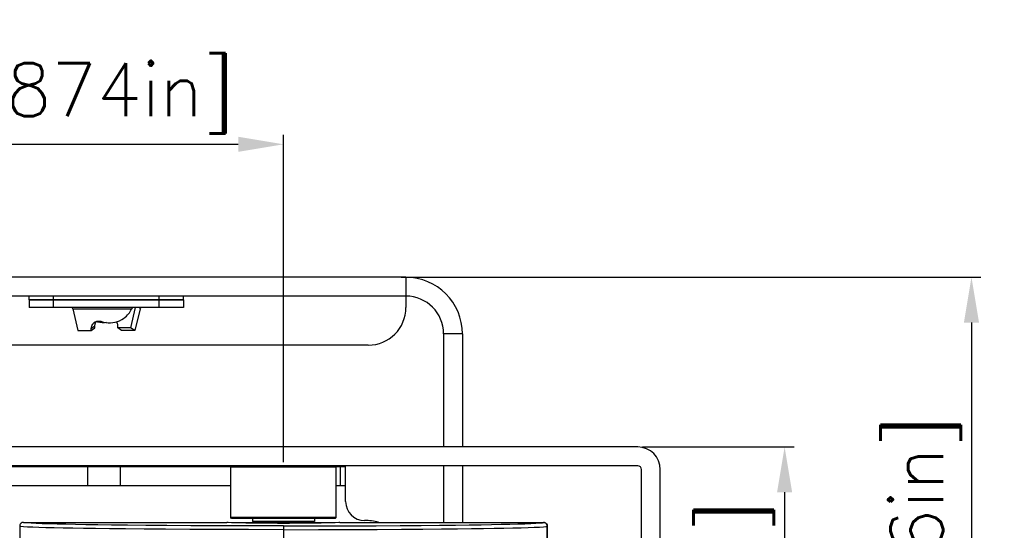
# Model space of a CAD drawing. Header units: millimetres. Extents: x 26456 to 27930, y -18123 to -17119.
# Tile 96 of 96: x 27669 to 27930, y -17272 to -17137. Entities that reach past the tile are written whole.
import ezdxf

# ---------------------------------------------------------------- set-up
doc = ezdxf.new("R2010")
doc.units = ezdxf.units.MM
doc.linetypes.add('ACAD_ISO02W100', pattern=[15, 12, -3])
for name, color, linetype in [('KSSS-02SOLIDLINE', 7, 'Continuous'), ('LA7105-A01-24-1MMSOLIDLINE', 7, 'Continuous'), ('LJ-Y31201-03SOLIDLINE', 7, 'Continuous'), ('LJ-Y31201-04SOLIDLINE', 7, 'Continuous'), ('LJ-Y31201-10SOLIDLINE', 7, 'Continuous'), ('LJ-Y31201-27SOLIDLINE', 7, 'Continuous'), ('LJ-Y31202-13SOLIDLINE', 7, 'Continuous'), ('Y31201-Y31202-PP-06_2SOLIDLINE', 7, 'Continuous'), ('Y31201-Y31202-PP-08_2SOLIDLINE', 7, 'Continuous'), ('Y31201-Y31202-PP-29_2SOLIDLINE', 7, 'Continuous'), ('Y31201-Y31202-PP-77_2SOLIDLINE', 7, 'Continuous'), ('图层2', 7, 'ACAD_ISO02W100')]:
    doc.layers.add(name, color=color, linetype=linetype)
doc.styles.add('STYLE1', font='txt.shx')
doc.dimstyles.new('11', dxfattribs={"dimtxt": 7, "dimasz": 6, "dimexe": 1.25, "dimexo": 0.625, "dimgap": 2, "dimtad": 1, "dimtxsty": 'STYLE1', "dimcen": 2.5, "dimclrd": 3, "dimclre": 3, "dimclrt": 3, "dimadec": 0, "dimazin": 0, "dimtfac": 1, "dimtmove": 0, "dimatfit": 3, "dimfxl": 1, "dimarcsym": 0})

# ---------------------------------------------------------------- blocks, each defined once
blk = doc.blocks.new('*D7')
at = {"layer": 'Defpoints', "color": 0, "linetype": 'ByBlock', "transparency": 16777216}
for p in [(27832.5, -17250.1), (27832.5, -17450.1), (27871.49, -17450.1)]:
    blk.add_point(p, dxfattribs=at)
at = {"layer": '图层2', "color": 3, "linetype": 'ByBlock', "lineweight": -2, "transparency": 16777216}
for p, q in [((27833.75, -17250.1), (27873.99, -17250.1)), ((27871.49, -17262.1), (27871.49, -17438.1)), ((27833.75, -17450.1), (27873.99, -17450.1))]:
    blk.add_line(p, q, dxfattribs=at)
at = {"layer": '图层2', "color": 3, "linetype": 'ByBlock', "transparency": 16777216}
for points in [[(27869.49, -17262.1), (27873.49, -17262.1), (27871.49, -17250.1)], [(27869.49, -17438.1), (27873.49, -17438.1), (27871.49, -17450.1)]]:
    blk.add_solid(points, dxfattribs=at)
at = {"layer": '图层2', "color": 3, "linetype": 'ByBlock', "transparency": 16777216, "insert": (27859.32, -17350.1), "char_height": 14, "attachment_point": 5, "rotation": 90, "style": 'STYLE1'}
blk.add_mtext('200mm [7,874in]', dxfattribs=at)
blk = doc.blocks.new('*D8')
at = {"layer": 'Defpoints', "color": 0, "linetype": 'ByBlock', "transparency": 16777216}
for p in [(27768.5, -17205.1), (27852.93, -17450.1), (27921.07, -17450.1)]:
    blk.add_point(p, dxfattribs=at)
at = {"layer": '图层2', "color": 3, "linetype": 'ByBlock', "lineweight": -2, "transparency": 16777216}
for p, q in [((27769.75, -17205.1), (27923.57, -17205.1)), ((27921.07, -17217.1), (27921.07, -17438.1)), ((27854.18, -17450.1), (27923.57, -17450.1))]:
    blk.add_line(p, q, dxfattribs=at)
at = {"layer": '图层2', "color": 3, "linetype": 'ByBlock', "transparency": 16777216}
for points in [[(27919.07, -17217.1), (27923.07, -17217.1), (27921.07, -17205.1)], [(27919.07, -17438.1), (27923.07, -17438.1), (27921.07, -17450.1)]]:
    blk.add_solid(points, dxfattribs=at)
at = {"layer": '图层2', "color": 3, "linetype": 'ByBlock', "transparency": 16777216, "insert": (27908.91, -17327.6), "char_height": 14, "attachment_point": 5, "rotation": 90, "style": 'STYLE1'}
blk.add_mtext('245mm [9,646in]', dxfattribs=at)
blk = doc.blocks.new('*D9')
at = {"layer": 'Defpoints', "color": 0, "linetype": 'ByBlock', "transparency": 16777216}
for p in [(27738.5, -17169.84), (27538.5, -17255.35), (27738.5, -17255.35)]:
    blk.add_point(p, dxfattribs=at)
at = {"layer": '图层2', "color": 3, "linetype": 'ByBlock', "lineweight": -2, "transparency": 16777216}
for p, q in [((27538.5, -17254.1), (27538.5, -17167.34)), ((27738.5, -17254.1), (27738.5, -17167.34)), ((27550.5, -17169.84), (27726.5, -17169.84))]:
    blk.add_line(p, q, dxfattribs=at)
at = {"layer": '图层2', "color": 3, "linetype": 'ByBlock', "transparency": 16777216}
for points in [[(27550.5, -17167.84), (27550.5, -17171.84), (27538.5, -17169.84)], [(27726.5, -17167.84), (27726.5, -17171.84), (27738.5, -17169.84)]]:
    blk.add_solid(points, dxfattribs=at)
at = {"layer": '图层2', "color": 3, "linetype": 'ByBlock', "transparency": 16777216, "insert": (27639.77, -17157.67), "char_height": 14, "attachment_point": 5, "style": 'STYLE1'}
blk.add_mtext('200mm [7,874in]', dxfattribs=at)

msp = doc.modelspace()

# ---------------------------------------------------------------- linework, layer by layer
at = {"layer": 'KSSS-02SOLIDLINE', "color": 7}
for p, q in [((27671, -17211.1), (27671, -17213.1)), ((27712, -17211.1), (27671.01, -17211.1)), ((27677.5, -17213.1), (27677.5, -17211.1)), ((27705.5, -17213.1), (27705.5, -17211.1)), ((27712, -17211.1), (27712, -17213.1)), ((27712, -17213.1), (27671, -17213.1)), ((27682.58, -17213.43), (27683.93, -17219.21)), ((27682.58, -17213.43), (27698.24, -17213.43)), ((27699.14, -17213.1), (27697.88, -17218.52)), ((27700.43, -17213.43), (27699.08, -17219.21)), ((27687.5, -17218.7), (27688.46, -17218.01)), ((27688.46, -17218.52), (27688.46, -17218.01)), ((27694.54, -17218.52), (27694.55, -17218.01)), ((27683.93, -17219.21), (27687.5, -17219.21)), ((27687.5, -17219.21), (27688.46, -17218.52)), ((27687.5, -17219.21), (27687.5, -17218.7)), ((27697.88, -17218.52), (27694.54, -17218.52)), ((27695.5, -17219.21), (27694.54, -17218.52)), ((27699.08, -17219.21), (27695.5, -17219.21)), ((27699.08, -17219.21), (27697.88, -17218.52))]:
    msp.add_line(p, q, dxfattribs=at)
for points in [[(27682.58, -17213.43), (27682.53, -17213.29), (27682.46, -17213.19), (27682.38, -17213.12), (27682.28, -17213.1)], [(27690.17, -17216.81), (27690.76, -17216.99), (27691.37, -17217.11), (27692.01, -17217.18), (27692.64, -17217.18), (27693.26, -17217.12), (27693.85, -17217.01), (27694.43, -17216.84), (27695.01, -17216.61), (27695.57, -17216.33), (27696.06, -17216.02), (27696.48, -17215.7), (27696.82, -17215.4), (27697.11, -17215.1), (27697.37, -17214.81), (27697.6, -17214.5), (27697.83, -17214.17), (27698.04, -17213.81), (27698.24, -17213.43)], [(27698.44, -17213.19), (27698.35, -17213.26), (27698.29, -17213.34), (27698.24, -17213.43)], [(27698.76, -17213.1), (27698.66, -17213.11), (27698.55, -17213.14), (27698.44, -17213.19)], [(27700.43, -17213.43), (27700.47, -17213.29), (27700.54, -17213.19), (27700.63, -17213.12), (27700.73, -17213.1)], [(27687.5, -17218.7), (27687.53, -17218.37), (27687.61, -17218.06), (27687.72, -17217.8), (27687.84, -17217.58), (27687.98, -17217.41), (27688.11, -17217.27), (27688.24, -17217.15), (27688.28, -17217.12)], [(27688.28, -17217.12), (27688.37, -17217.05), (27688.52, -17216.96), (27688.67, -17216.88), (27688.82, -17216.82), (27688.97, -17216.77), (27689.13, -17216.73), (27689.3, -17216.71), (27689.47, -17216.7), (27689.64, -17216.7), (27689.82, -17216.72), (27690, -17216.76), (27690.17, -17216.81)], [(27688.46, -17218.01), (27688.47, -17217.81), (27688.49, -17217.6), (27688.54, -17217.41), (27688.6, -17217.22), (27688.68, -17217.04), (27688.78, -17216.87), (27688.81, -17216.82)], [(27691.5, -17217.13), (27691, -17217.18), (27690.37, -17217.18), (27689.75, -17217.12), (27689.16, -17217.01), (27688.76, -17216.9)], [(27694.55, -17218.01), (27694.54, -17217.81), (27694.52, -17217.6), (27694.47, -17217.41), (27694.41, -17217.22), (27694.33, -17217.04), (27694.24, -17216.9)]]:
    msp.add_lwpolyline(points, dxfattribs=at)
at = {"layer": 'LA7105-A01-24-1MMSOLIDLINE', "color": 7}
for p, q in [((27671, -17211.1), (27671, -17210.1)), ((27677.49, -17211.1), (27677.49, -17210.1)), ((27705.52, -17211.1), (27705.52, -17210.1)), ((27712, -17211.1), (27712, -17210.1)), ((27671.01, -17211.1), (27712, -17211.1))]:
    msp.add_line(p, q, dxfattribs=at)
at = {"layer": 'LJ-Y31201-03SOLIDLINE', "color": 7}
for p, q in [((27668.7, -17270.51), (27668.66, -17270.58)), ((27668.92, -17270.29), (27668.7, -17270.51)), ((27669.19, -17270.15), (27668.92, -17270.29)), ((27669.5, -17270.1), (27669.19, -17270.15)), ((27669.5, -17270.1), (27723.5, -17270.1)), ((27753.18, -17270.15), (27752.21, -17270.2)), ((27753.5, -17270.1), (27753.18, -17270.15)), ((27753.5, -17270.1), (27807.5, -17270.1)), ((27668.55, -17270.79), (27668.5, -17271.1)), ((27668.66, -17270.58), (27668.55, -17270.79)), ((27738.5, -17272.04), (27729.18, -17272.03)), ((27738.5, -17271.04), (27738.5, -17284.11)), ((27738.5, -17272.04), (27747.83, -17272.03)), ((27808.46, -17270.79), (27808.5, -17271.1)), ((27808.5, -17429.1), (27808.5, -17271.1))]:
    msp.add_line(p, q, dxfattribs=at)
for points in [[(27738.5, -17271.04), (27729.28, -17271.03), (27721.08, -17271.01), (27713.89, -17270.98), (27707.56, -17270.94), (27701.98, -17270.9), (27697.09, -17270.85), (27692.87, -17270.81), (27689.24, -17270.76), (27686.09, -17270.71), (27683.29, -17270.66), (27680.76, -17270.61), (27678.43, -17270.56), (27676.31, -17270.51), (27674.45, -17270.45), (27672.87, -17270.39), (27671.56, -17270.33), (27670.5, -17270.26), (27669.76, -17270.18), (27669.5, -17270.1)], [(27724.8, -17270.2), (27723.83, -17270.15), (27723.5, -17270.1)], [(27743.14, -17270.35), (27740.07, -17270.36), (27736.94, -17270.36), (27733.87, -17270.35), (27731.01, -17270.33), (27728.47, -17270.29), (27726.37, -17270.25), (27724.8, -17270.2)], [(27738.5, -17271.04), (27747.73, -17271.03), (27755.93, -17271.01), (27763.12, -17270.98), (27769.45, -17270.94), (27775.03, -17270.9), (27779.91, -17270.85), (27784.14, -17270.81), (27787.77, -17270.76), (27790.92, -17270.71), (27793.72, -17270.66), (27796.25, -17270.61), (27798.58, -17270.56), (27800.69, -17270.51), (27802.56, -17270.45), (27804.14, -17270.39), (27805.45, -17270.33), (27806.51, -17270.26), (27807.25, -17270.18), (27807.5, -17270.1)], [(27752.21, -17270.2), (27750.64, -17270.25), (27748.54, -17270.29), (27746, -17270.33), (27743.14, -17270.35)], [(27807.5, -17270.1), (27807.81, -17270.15), (27808.09, -17270.29), (27808.31, -17270.51), (27808.46, -17270.79)], [(27729.18, -17272.03), (27720.88, -17272.01), (27713.61, -17271.98), (27707.2, -17271.94), (27701.55, -17271.9), (27696.59, -17271.85), (27692.31, -17271.81), (27688.62, -17271.76), (27685.42, -17271.71), (27682.58, -17271.66), (27680, -17271.61), (27677.63, -17271.56), (27675.47, -17271.51), (27673.56, -17271.45), (27671.95, -17271.39), (27670.61, -17271.33), (27669.53, -17271.26), (27668.77, -17271.18), (27668.5, -17271.1)], [(27747.83, -17272.03), (27756.13, -17272.01), (27763.4, -17271.98), (27769.81, -17271.94), (27775.46, -17271.9), (27780.41, -17271.85), (27784.7, -17271.81), (27788.39, -17271.76), (27791.59, -17271.71), (27794.43, -17271.66), (27797.01, -17271.61), (27799.38, -17271.56), (27801.54, -17271.51), (27803.44, -17271.45), (27805.06, -17271.39), (27806.4, -17271.33), (27807.48, -17271.26), (27808.24, -17271.18), (27808.5, -17271.1)]]:
    msp.add_lwpolyline(points, dxfattribs=at)
at = {"layer": 'LJ-Y31201-04SOLIDLINE', "color": 7}
for p, q in [((27668.7, -17270.51), (27668.66, -17270.58)), ((27668.92, -17270.29), (27668.7, -17270.51)), ((27669.19, -17270.15), (27668.92, -17270.29)), ((27669.5, -17270.1), (27669.19, -17270.15)), ((27669.5, -17270.1), (27723.5, -17270.1)), ((27753.5, -17270.1), (27807.5, -17270.1)), ((27668.5, -17271.1), (27668.5, -17429.1)), ((27668.66, -17270.58), (27668.55, -17270.79)), ((27808.5, -17271.1), (27808.46, -17270.79)), ((27808.5, -17271.1), (27808.5, -17429.1))]:
    msp.add_line(p, q, dxfattribs=at)
msp.add_lwpolyline([(27808.46, -17270.79), (27808.31, -17270.51), (27808.09, -17270.29), (27807.81, -17270.15), (27807.5, -17270.1)], dxfattribs=at)
at = {"layer": 'LJ-Y31201-10SOLIDLINE', "color": 7}
for p, q in [((27724.75, -17255.1), (27724.5, -17255.35)), ((27724.5, -17255.35), (27752.5, -17255.35)), ((27724.5, -17268.85), (27724.5, -17255.35)), ((27752.25, -17255.1), (27752.5, -17255.35)), ((27752.5, -17268.85), (27752.5, -17255.35)), ((27752.5, -17268.85), (27724.5, -17268.85)), ((27724.75, -17269.1), (27724.5, -17268.85)), ((27752.25, -17269.1), (27724.75, -17269.1)), ((27752.25, -17269.1), (27752.5, -17268.85))]:
    msp.add_line(p, q, dxfattribs=at)
at = {"layer": 'LJ-Y31201-27SOLIDLINE', "color": 7}
for p, q in [((27832.5, -17250.1), (27638.5, -17250.1)), ((27832.5, -17255.1), (27638.5, -17255.1)), ((27833.5, -17444.1), (27833.5, -17256.1)), ((27838.5, -17444.1), (27838.5, -17256.1))]:
    msp.add_line(p, q, dxfattribs=at)
for radius in [6, 1]:
    msp.add_arc((27832.5, -17256.1), radius, 0, 90, dxfattribs=at)
at = {"layer": 'LJ-Y31202-13SOLIDLINE', "color": 255}
for p, q in [((27654, -17255.3), (27724.55, -17255.3)), ((27752.45, -17255.3), (27755, -17255.3))]:
    msp.add_line(p, q, dxfattribs=at)
at = {"layer": 'LJ-Y31202-13SOLIDLINE', "color": 7}
for p, q in [((27686.59, -17260.3), (27686.59, -17255.3)), ((27695.25, -17260.3), (27695.25, -17255.3)), ((27753.66, -17260.3), (27753.66, -17255.3)), ((27755, -17264.6), (27755, -17255.3)), ((27552.5, -17260.3), (27724.5, -17260.3)), ((27752.5, -17260.3), (27755, -17260.3))]:
    msp.add_line(p, q, dxfattribs=at)
for centre, radius, start, end in [((27760, -17264.6), 5, 180, 270), ((27760, -17284.6), 15, 75.569, 90)]:
    msp.add_arc(centre, radius, start, end, dxfattribs=at)
at = {"layer": 'Y31201-Y31202-PP-06_2SOLIDLINE', "color": 7}
for p, q in [((27730.25, -17269.1), (27730.25, -17269.85)), ((27746.75, -17269.85), (27730.25, -17269.85)), ((27746.75, -17269.1), (27746.75, -17269.85))]:
    msp.add_line(p, q, dxfattribs=at)
at = {"layer": 'Y31201-Y31202-PP-08_2SOLIDLINE', "color": 7}
for p, q in [((27735.44, -17269.88), (27735.01, -17270.1)), ((27735.31, -17269.85), (27735.41, -17269.9)), ((27742.2, -17270.1), (27742.24, -17270.08)), ((27742.24, -17270.08), (27742.25, -17270.06)), ((27742.25, -17269.85), (27742.25, -17270.06))]:
    msp.add_line(p, q, dxfattribs=at)
for points in [[(27735.44, -17269.88), (27735.5, -17269.86), (27735.59, -17269.85)], [(27737.85, -17270.01), (27737.22, -17270.04), (27736.63, -17270.07), (27736.1, -17270.09), (27736.03, -17270.1)], [(27741.31, -17269.85), (27740.91, -17269.87), (27740.37, -17269.9), (27739.78, -17269.93), (27739.15, -17269.96), (27737.85, -17270.01)], [(27742.15, -17270.1), (27742.2, -17270.09), (27742.24, -17270.08)]]:
    msp.add_lwpolyline(points, dxfattribs=at)
at = {"layer": 'Y31201-Y31202-PP-29_2SOLIDLINE', "color": 7}
for p, q in [((27724.75, -17270.1), (27724.66, -17270.2)), ((27724.75, -17270.1), (27752.25, -17270.1)), ((27752.25, -17270.1), (27752.35, -17270.2))]:
    msp.add_line(p, q, dxfattribs=at)
at = {"layer": 'Y31201-Y31202-PP-77_2SOLIDLINE', "color": 255}
for p, q in [((27771, -17205.1), (27506, -17205.1)), ((27786, -17220.1), (27786, -17250.1)), ((27786, -17255.1), (27786, -17270.1))]:
    msp.add_line(p, q, dxfattribs=at)
at = {"layer": 'Y31201-Y31202-PP-77_2SOLIDLINE', "color": 7}
for p, q in [((27771, -17205.1), (27771, -17210.1)), ((27771, -17210.1), (27506, -17210.1)), ((27771, -17210.1), (27771, -17213.1)), ((27786, -17220.1), (27781, -17220.1)), ((27781, -17220.1), (27781, -17250.1)), ((27761, -17223.1), (27516, -17223.1)), ((27781, -17255.1), (27781, -17270.1))]:
    msp.add_line(p, q, dxfattribs=at)
at = {"layer": 'Y31201-Y31202-PP-77_2SOLIDLINE', "color": 255}
msp.add_arc((27771, -17220.1), 15, 0, 90, dxfattribs=at)
at = {"layer": 'Y31201-Y31202-PP-77_2SOLIDLINE', "color": 7}
for centre, start, end in [((27771, -17220.1), 0, 90), ((27761, -17213.1), 270, 0)]:
    msp.add_arc(centre, 10, start, end, dxfattribs=at)

# ---------------------------------------------------------------- dimensions: what is measured, and where the dimension line sits
at = {"layer": '图层2', "color": 3, "linetype": 'ByBlock'}
dim = msp.add_linear_dim(base=(27738.5, -17169.84), p1=(27538.5, -17255.35), p2=(27738.5, -17255.35), dimstyle='11', override={"dimscale": 2, "dimdec": 1, "dimpost": 'mm'}, dxfattribs=at)
dim.commit()
dim.dimension.update_dxf_attribs({"geometry": '*D9', "text_midpoint": (27639.77, -17169.84), "dimtype": 160})
for base, p1, p2, picture, middle in [((27921.07, -17450.1), (27768.5, -17205.1), (27852.93, -17450.1), '*D8', (27908.91, -17327.6)), ((27871.49, -17450.1), (27832.5, -17250.1), (27832.5, -17450.1), '*D7', (27859.32, -17350.1))]:
    dim = msp.add_linear_dim(base=base, p1=p1, p2=p2, angle=90, dimstyle='11', override={"dimscale": 2, "dimdec": 1, "dimpost": 'mm'}, dxfattribs=at)
    dim.commit()
    dim.dimension.update_dxf_attribs({"geometry": picture, "text_midpoint": middle})

doc.saveas('drawing.dxf')
